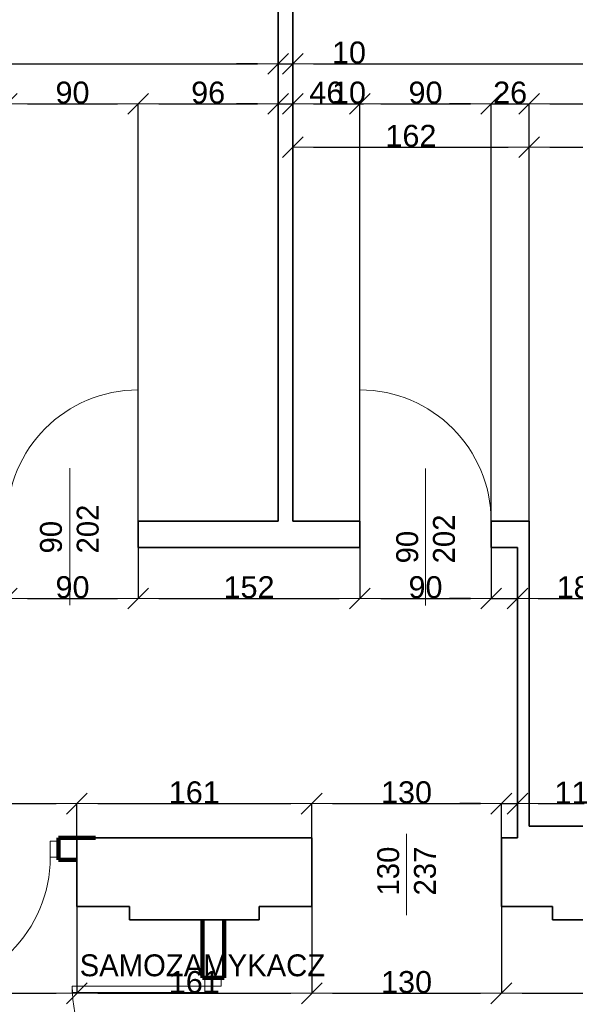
# Model space of a CAD drawing. Header units: metres. Extents: x 7506757 to 756746378, y 5735207 to 582114514.
# Tile 249 of 256: x 7698742 to 7702551, y 5897936 to 5904683. Entities that reach past the tile are written whole.
import ezdxf

# ---------------------------------------------------------------- set-up
doc = ezdxf.new("R2010")
doc.units = ezdxf.units.M
doc.header["$MEASUREMENT"] = 0
doc.header["$PDMODE"] = 2
doc.layers.get('0').update_dxf_attribs({"color": 250, "linetype": 'CONTINUOUS', "lineweight": 100, "plot": 0})
doc.layers.get('Defpoints').update_dxf_attribs({"linetype": 'CONTINUOUS'})
for name, color, linetype, lineweight in [('ELEKTRYKA141', 7, 'CONTINUOUS', 0), ('M_OCIANA6', 5, 'CONTINUOUS', 35), ('M_OPISY141', 7, 'CONTINUOUS', 0), ('opis1', 7, 'CONTINUOUS', 13), ('OTWORY', 90, 'CONTINUOUS', 15), ('WYMIARY', 8, 'CONTINUOUS', 13)]:
    doc.layers.add(name, color=color, linetype=linetype, lineweight=lineweight)
doc.layers.add('PWYMIAR', color=7, linetype='CONTINUOUS')
doc.styles.add('GENERATED_STYLE_1', font='arial.ttf')
doc.styles.add('GENERATED_STYLE_2', font='txt')
doc.dimstyles.new('GENERATED_STYLE__2', dxfattribs={"dimtxt": 150, "dimasz": 142.5, "dimexe": 0.18, "dimexo": 0, "dimgap": 0.09, "dimtad": 1, "dimtih": 1, "dimtoh": 1, "dimdec": 0, "dimlfac": 0.1, "dimzin": 0, "dimdsep": 46, "dimtxsty": 'GENERATED_STYLE_1', "dimblk": 'ARROWHEAD_6', "dimblk1": 'ARROWHEAD_6', "dimblk2": 'ARROWHEAD_6', "dimcen": 0.09, "dimclrd": 251, "dimclre": 251, "dimclrt": 7, "dimazin": 0, "dimtfac": 1, "dimtdec": 4, "dimtmove": 0, "dimatfit": 3, "dimfxl": 0, "dimtolj": 1, "dimtzin": 0, "dimarcsym": 0})

# ---------------------------------------------------------------- blocks, each defined once
blk = doc.blocks.new('ARROWHEAD_6')
at = {"color": 0, "linetype": 'Continuous', "lineweight": 0}
for p, q in [((-0.5, -0.5), (0.5, 0.5)), ((0, 0), (-1, 0))]:
    blk.add_line(p, q, dxfattribs=at)
blk = doc.blocks.new('*D6599')
at = {"layer": 'Defpoints', "color": 0, "linetype": 'Continuous', "transparency": 16777216}
for p in [(7699554.6, 5904106), (7698654.6, 5901245.6), (7699554.6, 5901245.6)]:
    blk.add_point(p, dxfattribs=at)
at = {"layer": 'PWYMIAR', "color": 251, "linetype": 'Continuous', "lineweight": -2, "transparency": 16777216}
for p, q in [((7698654.6, 5901245.6), (7698654.6, 5904106.2)), ((7698797.1, 5904106), (7699412.1, 5904106)), ((7699554.6, 5901245.6), (7699554.6, 5904106.2))]:
    blk.add_line(p, q, dxfattribs=at)
at = {"layer": 'PWYMIAR', "color": 251, "linetype": 'Continuous', "lineweight": -2, "transparency": 16777216, "xscale": 142.5, "yscale": 142.5, "zscale": 142.5, "rotation": 180}
blk.add_blockref('ARROWHEAD_6', (7698654.6, 5904106), dxfattribs=at)
at = {"layer": 'PWYMIAR', "color": 251, "linetype": 'Continuous', "lineweight": -2, "transparency": 16777216, "xscale": 142.5, "yscale": 142.5, "zscale": 142.5}
blk.add_blockref('ARROWHEAD_6', (7699554.6, 5904106), dxfattribs=at)
at = {"layer": 'PWYMIAR', "color": 7, "linetype": 'Continuous', "lineweight": 13, "transparency": 16777216, "insert": (7699104.6, 5904182.7), "char_height": 150, "attachment_point": 5, "style": 'GENERATED_STYLE_1'}
blk.add_mtext('\\A1;90', dxfattribs=at)
blk = doc.blocks.new('*D6600')
at = {"layer": 'Defpoints', "color": 0, "linetype": 'Continuous', "transparency": 16777216}
for p in [(7700514.6, 5904106), (7699554.6, 5901245.6), (7700514.6, 5901245.6)]:
    blk.add_point(p, dxfattribs=at)
at = {"layer": 'PWYMIAR', "color": 251, "linetype": 'Continuous', "lineweight": -2, "transparency": 16777216}
for p, q in [((7699554.6, 5901245.6), (7699554.6, 5904106.2)), ((7699697.1, 5904106), (7700372.1, 5904106)), ((7700514.6, 5901245.6), (7700514.6, 5904106.2))]:
    blk.add_line(p, q, dxfattribs=at)
at = {"layer": 'PWYMIAR', "color": 251, "linetype": 'Continuous', "lineweight": -2, "transparency": 16777216, "xscale": 142.5, "yscale": 142.5, "zscale": 142.5, "rotation": 180}
blk.add_blockref('ARROWHEAD_6', (7699554.6, 5904106), dxfattribs=at)
at = {"layer": 'PWYMIAR', "color": 251, "linetype": 'Continuous', "lineweight": -2, "transparency": 16777216, "xscale": 142.5, "yscale": 142.5, "zscale": 142.5}
blk.add_blockref('ARROWHEAD_6', (7700514.6, 5904106), dxfattribs=at)
at = {"layer": 'PWYMIAR', "color": 7, "linetype": 'Continuous', "lineweight": 13, "transparency": 16777216, "insert": (7700034.6, 5904182.7), "char_height": 150, "attachment_point": 5, "style": 'GENERATED_STYLE_1'}
blk.add_mtext('\\A1;96', dxfattribs=at)
blk = doc.blocks.new('*D6601')
at = {"layer": 'Defpoints', "color": 0, "linetype": 'Continuous', "transparency": 16777216}
for p in [(7700614.6, 5904106), (7700514.6, 5901245.6), (7700614.6, 5901245.6)]:
    blk.add_point(p, dxfattribs=at)
at = {"layer": 'PWYMIAR', "color": 251, "linetype": 'Continuous', "lineweight": -2, "transparency": 16777216}
for p, q in [((7700372.1, 5904106), (7700229.6, 5904106)), ((7700514.6, 5901245.6), (7700514.6, 5904106.2)), ((7700514.6, 5904106), (7700614.6, 5904106)), ((7700614.6, 5901245.6), (7700614.6, 5904106.2)), ((7700757.1, 5904106), (7701100, 5904106))]:
    blk.add_line(p, q, dxfattribs=at)
at = {"layer": 'PWYMIAR', "color": 251, "linetype": 'Continuous', "lineweight": -2, "transparency": 16777216, "xscale": 142.5, "yscale": 142.5, "zscale": 142.5}
blk.add_blockref('ARROWHEAD_6', (7700514.6, 5904106), dxfattribs=at)
at = {"layer": 'PWYMIAR', "color": 251, "linetype": 'Continuous', "lineweight": -2, "transparency": 16777216, "xscale": 142.5, "yscale": 142.5, "zscale": 142.5, "rotation": 180}
blk.add_blockref('ARROWHEAD_6', (7700614.6, 5904106), dxfattribs=at)
at = {"layer": 'PWYMIAR', "color": 7, "linetype": 'Continuous', "lineweight": 13, "transparency": 16777216, "insert": (7700999.8, 5904182.7), "char_height": 150, "attachment_point": 5, "style": 'GENERATED_STYLE_1'}
blk.add_mtext('\\A1;10', dxfattribs=at)
blk = doc.blocks.new('*D6602')
at = {"layer": 'Defpoints', "color": 0, "linetype": 'Continuous', "transparency": 16777216}
for p in [(7701074.6, 5904106), (7700614.6, 5901245.6), (7701074.6, 5901245.6)]:
    blk.add_point(p, dxfattribs=at)
at = {"layer": 'PWYMIAR', "color": 251, "linetype": 'Continuous', "lineweight": -2, "transparency": 16777216}
for p, q in [((7700614.6, 5901245.6), (7700614.6, 5904106.2)), ((7700757.1, 5904106), (7700932.1, 5904106)), ((7701074.6, 5901245.6), (7701074.6, 5904106.2))]:
    blk.add_line(p, q, dxfattribs=at)
at = {"layer": 'PWYMIAR', "color": 251, "linetype": 'Continuous', "lineweight": -2, "transparency": 16777216, "xscale": 142.5, "yscale": 142.5, "zscale": 142.5, "rotation": 180}
blk.add_blockref('ARROWHEAD_6', (7700614.6, 5904106), dxfattribs=at)
at = {"layer": 'PWYMIAR', "color": 251, "linetype": 'Continuous', "lineweight": -2, "transparency": 16777216, "xscale": 142.5, "yscale": 142.5, "zscale": 142.5}
blk.add_blockref('ARROWHEAD_6', (7701074.6, 5904106), dxfattribs=at)
at = {"layer": 'PWYMIAR', "color": 7, "linetype": 'Continuous', "lineweight": 13, "transparency": 16777216, "insert": (7700844.6, 5904182.7), "char_height": 150, "attachment_point": 5, "style": 'GENERATED_STYLE_1'}
blk.add_mtext('\\A1;46', dxfattribs=at)
blk = doc.blocks.new('*D6603')
at = {"layer": 'Defpoints', "color": 0, "linetype": 'Continuous', "transparency": 16777216}
for p in [(7701974.6, 5904106), (7701074.6, 5901245.6), (7701974.6, 5901245.6)]:
    blk.add_point(p, dxfattribs=at)
at = {"layer": 'PWYMIAR', "color": 251, "linetype": 'Continuous', "lineweight": -2, "transparency": 16777216}
for p, q in [((7701074.6, 5901245.6), (7701074.6, 5904106.2)), ((7701217.1, 5904106), (7701832.1, 5904106)), ((7701974.6, 5901245.6), (7701974.6, 5904106.2))]:
    blk.add_line(p, q, dxfattribs=at)
at = {"layer": 'PWYMIAR', "color": 251, "linetype": 'Continuous', "lineweight": -2, "transparency": 16777216, "xscale": 142.5, "yscale": 142.5, "zscale": 142.5, "rotation": 180}
blk.add_blockref('ARROWHEAD_6', (7701074.6, 5904106), dxfattribs=at)
at = {"layer": 'PWYMIAR', "color": 251, "linetype": 'Continuous', "lineweight": -2, "transparency": 16777216, "xscale": 142.5, "yscale": 142.5, "zscale": 142.5}
blk.add_blockref('ARROWHEAD_6', (7701974.6, 5904106), dxfattribs=at)
at = {"layer": 'PWYMIAR', "color": 7, "linetype": 'Continuous', "lineweight": 13, "transparency": 16777216, "insert": (7701524.6, 5904182.7), "char_height": 150, "attachment_point": 5, "style": 'GENERATED_STYLE_1'}
blk.add_mtext('\\A1;90', dxfattribs=at)
blk = doc.blocks.new('*D6604')
at = {"layer": 'Defpoints', "color": 0, "linetype": 'Continuous', "transparency": 16777216}
for p in [(7702234.6, 5904106), (7701974.6, 5901245.6), (7702234.6, 5901245.6)]:
    blk.add_point(p, dxfattribs=at)
at = {"layer": 'PWYMIAR', "color": 251, "linetype": 'Continuous', "lineweight": -2, "transparency": 16777216}
for p, q in [((7701832.1, 5904106), (7701689.6, 5904106)), ((7701974.6, 5901245.6), (7701974.6, 5904106.2)), ((7701974.6, 5904106), (7702234.6, 5904106)), ((7702234.6, 5901245.6), (7702234.6, 5904106.2)), ((7702377.1, 5904106), (7702519.6, 5904106))]:
    blk.add_line(p, q, dxfattribs=at)
at = {"layer": 'PWYMIAR', "color": 251, "linetype": 'Continuous', "lineweight": -2, "transparency": 16777216, "xscale": 142.5, "yscale": 142.5, "zscale": 142.5}
blk.add_blockref('ARROWHEAD_6', (7701974.6, 5904106), dxfattribs=at)
at = {"layer": 'PWYMIAR', "color": 251, "linetype": 'Continuous', "lineweight": -2, "transparency": 16777216, "xscale": 142.5, "yscale": 142.5, "zscale": 142.5, "rotation": 180}
blk.add_blockref('ARROWHEAD_6', (7702234.6, 5904106), dxfattribs=at)
at = {"layer": 'PWYMIAR', "color": 7, "linetype": 'Continuous', "lineweight": 13, "transparency": 16777216, "insert": (7702104.6, 5904182.7), "char_height": 150, "attachment_point": 5, "style": 'GENERATED_STYLE_1'}
blk.add_mtext('\\A1;26', dxfattribs=at)
blk = doc.blocks.new('*D6605')
at = {"layer": 'Defpoints', "color": 0, "linetype": 'Continuous', "transparency": 16777216}
for p in [(7705714.6, 5904106), (7702234.6, 5901245.6), (7705714.6, 5899155.6)]:
    blk.add_point(p, dxfattribs=at)
at = {"layer": 'PWYMIAR', "color": 251, "linetype": 'Continuous', "lineweight": -2, "transparency": 16777216}
for p, q in [((7702234.6, 5901245.6), (7702234.6, 5904106.2)), ((7702377.1, 5904106), (7705572.1, 5904106)), ((7705714.6, 5899155.6), (7705714.6, 5904106.2))]:
    blk.add_line(p, q, dxfattribs=at)
at = {"layer": 'PWYMIAR', "color": 251, "linetype": 'Continuous', "lineweight": -2, "transparency": 16777216, "xscale": 142.5, "yscale": 142.5, "zscale": 142.5, "rotation": 180}
blk.add_blockref('ARROWHEAD_6', (7702234.6, 5904106), dxfattribs=at)
at = {"layer": 'PWYMIAR', "color": 251, "linetype": 'Continuous', "lineweight": -2, "transparency": 16777216, "xscale": 142.5, "yscale": 142.5, "zscale": 142.5}
blk.add_blockref('ARROWHEAD_6', (7705714.6, 5904106), dxfattribs=at)
at = {"layer": 'PWYMIAR', "color": 7, "linetype": 'Continuous', "lineweight": 13, "transparency": 16777216, "insert": (7703974.6, 5904182.8), "char_height": 150, "attachment_point": 5, "style": 'GENERATED_STYLE_1'}
blk.add_mtext('\\A1;348', dxfattribs=at)
blk = doc.blocks.new('*D6627')
at = {"layer": 'Defpoints', "color": 0, "linetype": 'Continuous', "transparency": 16777216}
for p in [(7700514.6, 5904380.6), (7696434.6, 5901245.6), (7700514.6, 5901245.6)]:
    blk.add_point(p, dxfattribs=at)
at = {"layer": 'PWYMIAR', "color": 251, "linetype": 'Continuous', "lineweight": -2, "transparency": 16777216}
for p, q in [((7696434.6, 5901245.6), (7696434.6, 5904380.7)), ((7696577.1, 5904380.6), (7700372.1, 5904380.6)), ((7700514.6, 5901245.6), (7700514.6, 5904380.7))]:
    blk.add_line(p, q, dxfattribs=at)
at = {"layer": 'PWYMIAR', "color": 251, "linetype": 'Continuous', "lineweight": -2, "transparency": 16777216, "xscale": 142.5, "yscale": 142.5, "zscale": 142.5, "rotation": 180}
blk.add_blockref('ARROWHEAD_6', (7696434.6, 5904380.6), dxfattribs=at)
at = {"layer": 'PWYMIAR', "color": 251, "linetype": 'Continuous', "lineweight": -2, "transparency": 16777216, "xscale": 142.5, "yscale": 142.5, "zscale": 142.5}
blk.add_blockref('ARROWHEAD_6', (7700514.6, 5904380.6), dxfattribs=at)
at = {"layer": 'PWYMIAR', "color": 7, "linetype": 'Continuous', "lineweight": 13, "transparency": 16777216, "insert": (7698474.6, 5904457.2), "char_height": 150, "attachment_point": 5, "style": 'GENERATED_STYLE_1'}
blk.add_mtext('\\A1;408', dxfattribs=at)
blk = doc.blocks.new('*D6628')
at = {"layer": 'Defpoints', "color": 0, "linetype": 'Continuous', "transparency": 16777216}
for p in [(7700614.6, 5904380.6), (7700514.6, 5901245.6), (7700614.6, 5901245.6)]:
    blk.add_point(p, dxfattribs=at)
at = {"layer": 'PWYMIAR', "color": 251, "linetype": 'Continuous', "lineweight": -2, "transparency": 16777216}
for p, q in [((7700372.1, 5904380.6), (7700229.6, 5904380.6)), ((7700514.6, 5901245.6), (7700514.6, 5904380.7)), ((7700514.6, 5904380.6), (7700614.6, 5904380.6)), ((7700614.6, 5901245.6), (7700614.6, 5904380.7)), ((7700757.1, 5904380.6), (7701100, 5904380.6))]:
    blk.add_line(p, q, dxfattribs=at)
at = {"layer": 'PWYMIAR', "color": 251, "linetype": 'Continuous', "lineweight": -2, "transparency": 16777216, "xscale": 142.5, "yscale": 142.5, "zscale": 142.5}
blk.add_blockref('ARROWHEAD_6', (7700514.6, 5904380.6), dxfattribs=at)
at = {"layer": 'PWYMIAR', "color": 251, "linetype": 'Continuous', "lineweight": -2, "transparency": 16777216, "xscale": 142.5, "yscale": 142.5, "zscale": 142.5, "rotation": 180}
blk.add_blockref('ARROWHEAD_6', (7700614.6, 5904380.6), dxfattribs=at)
at = {"layer": 'PWYMIAR', "color": 7, "linetype": 'Continuous', "lineweight": 13, "transparency": 16777216, "insert": (7700999.8, 5904457.2), "char_height": 150, "attachment_point": 5, "style": 'GENERATED_STYLE_1'}
blk.add_mtext('\\A1;10', dxfattribs=at)
blk = doc.blocks.new('*D6629')
at = {"layer": 'Defpoints', "color": 0, "linetype": 'Continuous', "transparency": 16777216}
for p in [(7705714.6, 5904380.6), (7700614.6, 5901245.6), (7705714.6, 5899155.6)]:
    blk.add_point(p, dxfattribs=at)
at = {"layer": 'PWYMIAR', "color": 251, "linetype": 'Continuous', "lineweight": -2, "transparency": 16777216}
for p, q in [((7700614.6, 5901245.6), (7700614.6, 5904380.7)), ((7700757.1, 5904380.6), (7705572.1, 5904380.6)), ((7705714.6, 5899155.6), (7705714.6, 5904380.7))]:
    blk.add_line(p, q, dxfattribs=at)
at = {"layer": 'PWYMIAR', "color": 251, "linetype": 'Continuous', "lineweight": -2, "transparency": 16777216, "xscale": 142.5, "yscale": 142.5, "zscale": 142.5, "rotation": 180}
blk.add_blockref('ARROWHEAD_6', (7700614.6, 5904380.6), dxfattribs=at)
at = {"layer": 'PWYMIAR', "color": 251, "linetype": 'Continuous', "lineweight": -2, "transparency": 16777216, "xscale": 142.5, "yscale": 142.5, "zscale": 142.5}
blk.add_blockref('ARROWHEAD_6', (7705714.6, 5904380.6), dxfattribs=at)
at = {"layer": 'PWYMIAR', "color": 7, "linetype": 'Continuous', "lineweight": 13, "transparency": 16777216, "insert": (7703164.6, 5904457.2), "char_height": 150, "attachment_point": 5, "style": 'GENERATED_STYLE_1'}
blk.add_mtext('\\A1;510', dxfattribs=at)
blk = doc.blocks.new('*D6640')
at = {"layer": 'Defpoints', "color": 0, "linetype": 'Continuous', "transparency": 16777216}
for p in [(7697834.6, 5898605.6), (7699134.6, 5898605.6), (7699134.6, 5898011)]:
    blk.add_point(p, dxfattribs=at)
at = {"layer": 'PWYMIAR', "color": 251, "linetype": 'Continuous', "lineweight": -2, "transparency": 16777216}
for p, q in [((7697834.6, 5898605.6), (7697834.6, 5898010.8)), ((7699134.6, 5898605.6), (7699134.6, 5898010.8)), ((7697977.1, 5898011), (7698992.1, 5898011))]:
    blk.add_line(p, q, dxfattribs=at)
at = {"layer": 'PWYMIAR', "color": 251, "linetype": 'Continuous', "lineweight": -2, "transparency": 16777216, "xscale": 142.5, "yscale": 142.5, "zscale": 142.5, "rotation": 180}
blk.add_blockref('ARROWHEAD_6', (7697834.6, 5898011), dxfattribs=at)
at = {"layer": 'PWYMIAR', "color": 251, "linetype": 'Continuous', "lineweight": -2, "transparency": 16777216, "xscale": 142.5, "yscale": 142.5, "zscale": 142.5}
blk.add_blockref('ARROWHEAD_6', (7699134.6, 5898011), dxfattribs=at)
at = {"layer": 'PWYMIAR', "color": 7, "linetype": 'Continuous', "lineweight": 13, "transparency": 16777216, "insert": (7698484.6, 5898087.7), "char_height": 150, "attachment_point": 5, "style": 'GENERATED_STYLE_1'}
blk.add_mtext('\\A1;130', dxfattribs=at)
blk = doc.blocks.new('*D6641')
at = {"layer": 'Defpoints', "color": 0, "linetype": 'Continuous', "transparency": 16777216}
for p in [(7699134.6, 5898605.6), (7700744.6, 5898605.6), (7700744.6, 5898011)]:
    blk.add_point(p, dxfattribs=at)
at = {"layer": 'PWYMIAR', "color": 251, "linetype": 'Continuous', "lineweight": -2, "transparency": 16777216}
for p, q in [((7699134.6, 5898605.6), (7699134.6, 5898010.8)), ((7700744.6, 5898605.6), (7700744.6, 5898010.8)), ((7699277.1, 5898011), (7700602.1, 5898011))]:
    blk.add_line(p, q, dxfattribs=at)
at = {"layer": 'PWYMIAR', "color": 251, "linetype": 'Continuous', "lineweight": -2, "transparency": 16777216, "xscale": 142.5, "yscale": 142.5, "zscale": 142.5, "rotation": 180}
blk.add_blockref('ARROWHEAD_6', (7699134.6, 5898011), dxfattribs=at)
at = {"layer": 'PWYMIAR', "color": 251, "linetype": 'Continuous', "lineweight": -2, "transparency": 16777216, "xscale": 142.5, "yscale": 142.5, "zscale": 142.5}
blk.add_blockref('ARROWHEAD_6', (7700744.6, 5898011), dxfattribs=at)
at = {"layer": 'PWYMIAR', "color": 7, "linetype": 'Continuous', "lineweight": 13, "transparency": 16777216, "insert": (7699939.6, 5898087.7), "char_height": 150, "attachment_point": 5, "style": 'GENERATED_STYLE_1'}
blk.add_mtext('\\A1;161', dxfattribs=at)
blk = doc.blocks.new('*D6642')
at = {"layer": 'Defpoints', "color": 0, "linetype": 'Continuous', "transparency": 16777216}
for p in [(7700744.6, 5898605.6), (7702044.6, 5898605.6), (7702044.6, 5898011)]:
    blk.add_point(p, dxfattribs=at)
at = {"layer": 'PWYMIAR', "color": 251, "linetype": 'Continuous', "lineweight": -2, "transparency": 16777216}
for p, q in [((7700744.6, 5898605.6), (7700744.6, 5898010.8)), ((7702044.6, 5898605.6), (7702044.6, 5898010.8)), ((7700887.1, 5898011), (7701902.1, 5898011))]:
    blk.add_line(p, q, dxfattribs=at)
at = {"layer": 'PWYMIAR', "color": 251, "linetype": 'Continuous', "lineweight": -2, "transparency": 16777216, "xscale": 142.5, "yscale": 142.5, "zscale": 142.5, "rotation": 180}
blk.add_blockref('ARROWHEAD_6', (7700744.6, 5898011), dxfattribs=at)
at = {"layer": 'PWYMIAR', "color": 251, "linetype": 'Continuous', "lineweight": -2, "transparency": 16777216, "xscale": 142.5, "yscale": 142.5, "zscale": 142.5}
blk.add_blockref('ARROWHEAD_6', (7702044.6, 5898011), dxfattribs=at)
at = {"layer": 'PWYMIAR', "color": 7, "linetype": 'Continuous', "lineweight": 13, "transparency": 16777216, "insert": (7701394.6, 5898087.7), "char_height": 150, "attachment_point": 5, "style": 'GENERATED_STYLE_1'}
blk.add_mtext('\\A1;130', dxfattribs=at)
blk = doc.blocks.new('*D6643')
at = {"layer": 'Defpoints', "color": 0, "linetype": 'Continuous', "transparency": 16777216}
for p in [(7702044.6, 5898605.6), (7706724.6, 5898515.6), (7706724.6, 5898011)]:
    blk.add_point(p, dxfattribs=at)
at = {"layer": 'PWYMIAR', "color": 251, "linetype": 'Continuous', "lineweight": -2, "transparency": 16777216}
for p, q in [((7702044.6, 5898605.6), (7702044.6, 5898010.8)), ((7706724.6, 5898515.6), (7706724.6, 5898010.8)), ((7702187.1, 5898011), (7706582.1, 5898011))]:
    blk.add_line(p, q, dxfattribs=at)
at = {"layer": 'PWYMIAR', "color": 251, "linetype": 'Continuous', "lineweight": -2, "transparency": 16777216, "xscale": 142.5, "yscale": 142.5, "zscale": 142.5, "rotation": 180}
blk.add_blockref('ARROWHEAD_6', (7702044.6, 5898011), dxfattribs=at)
at = {"layer": 'PWYMIAR', "color": 251, "linetype": 'Continuous', "lineweight": -2, "transparency": 16777216, "xscale": 142.5, "yscale": 142.5, "zscale": 142.5}
blk.add_blockref('ARROWHEAD_6', (7706724.6, 5898011), dxfattribs=at)
at = {"layer": 'PWYMIAR', "color": 7, "linetype": 'Continuous', "lineweight": 13, "transparency": 16777216, "insert": (7704384.6, 5898087.7), "char_height": 150, "attachment_point": 5, "style": 'GENERATED_STYLE_1'}
blk.add_mtext('\\A1;468', dxfattribs=at)
blk = doc.blocks.new('*D6677')
at = {"layer": 'Defpoints', "color": 0, "linetype": 'Continuous', "transparency": 16777216}
for p in [(7702234.6, 5903809.7), (7700614.6, 5901245.6), (7702234.6, 5901245.6)]:
    blk.add_point(p, dxfattribs=at)
at = {"layer": 'PWYMIAR', "color": 251, "linetype": 'Continuous', "lineweight": -2, "transparency": 16777216}
for p, q in [((7700614.6, 5901245.6), (7700614.6, 5903809.9)), ((7700757.1, 5903809.7), (7702092.1, 5903809.7)), ((7702234.6, 5901245.6), (7702234.6, 5903809.9))]:
    blk.add_line(p, q, dxfattribs=at)
at = {"layer": 'PWYMIAR', "color": 251, "linetype": 'Continuous', "lineweight": -2, "transparency": 16777216, "xscale": 142.5, "yscale": 142.5, "zscale": 142.5, "rotation": 180}
blk.add_blockref('ARROWHEAD_6', (7700614.6, 5903809.7), dxfattribs=at)
at = {"layer": 'PWYMIAR', "color": 251, "linetype": 'Continuous', "lineweight": -2, "transparency": 16777216, "xscale": 142.5, "yscale": 142.5, "zscale": 142.5}
blk.add_blockref('ARROWHEAD_6', (7702234.6, 5903809.7), dxfattribs=at)
at = {"layer": 'PWYMIAR', "color": 7, "linetype": 'Continuous', "lineweight": 13, "transparency": 16777216, "insert": (7701424.6, 5903886.4), "char_height": 150, "attachment_point": 5, "style": 'GENERATED_STYLE_1'}
blk.add_mtext('\\A1;162', dxfattribs=at)
blk = doc.blocks.new('*D6678')
at = {"layer": 'Defpoints', "color": 0, "linetype": 'Continuous', "transparency": 16777216}
for p in [(7705714.6, 5903809.7), (7702234.6, 5901245.6), (7705714.6, 5899155.6)]:
    blk.add_point(p, dxfattribs=at)
at = {"layer": 'PWYMIAR', "color": 251, "linetype": 'Continuous', "lineweight": -2, "transparency": 16777216}
for p, q in [((7702234.6, 5901245.6), (7702234.6, 5903809.9)), ((7702377.1, 5903809.7), (7705572.1, 5903809.7)), ((7705714.6, 5899155.6), (7705714.6, 5903809.9))]:
    blk.add_line(p, q, dxfattribs=at)
at = {"layer": 'PWYMIAR', "color": 251, "linetype": 'Continuous', "lineweight": -2, "transparency": 16777216, "xscale": 142.5, "yscale": 142.5, "zscale": 142.5, "rotation": 180}
blk.add_blockref('ARROWHEAD_6', (7702234.6, 5903809.7), dxfattribs=at)
at = {"layer": 'PWYMIAR', "color": 251, "linetype": 'Continuous', "lineweight": -2, "transparency": 16777216, "xscale": 142.5, "yscale": 142.5, "zscale": 142.5}
blk.add_blockref('ARROWHEAD_6', (7705714.6, 5903809.7), dxfattribs=at)
at = {"layer": 'PWYMIAR', "color": 7, "linetype": 'Continuous', "lineweight": 13, "transparency": 16777216, "insert": (7703974.6, 5903886.5), "char_height": 150, "attachment_point": 5, "style": 'GENERATED_STYLE_1'}
blk.add_mtext('\\A1;348', dxfattribs=at)
blk = doc.blocks.new('*D6685')
at = {"layer": 'Defpoints', "color": 0, "linetype": 'Continuous', "transparency": 16777216}
for p in [(7698654.6, 5901065.6), (7699554.6, 5901065.6), (7699554.6, 5900716.6)]:
    blk.add_point(p, dxfattribs=at)
at = {"layer": 'PWYMIAR', "color": 251, "linetype": 'Continuous', "lineweight": -2, "transparency": 16777216}
for p, q in [((7698654.6, 5901065.6), (7698654.6, 5900716.4)), ((7699554.6, 5901065.6), (7699554.6, 5900716.4)), ((7698797.1, 5900716.6), (7699412.1, 5900716.6))]:
    blk.add_line(p, q, dxfattribs=at)
at = {"layer": 'PWYMIAR', "color": 251, "linetype": 'Continuous', "lineweight": -2, "transparency": 16777216, "xscale": 142.5, "yscale": 142.5, "zscale": 142.5, "rotation": 180}
blk.add_blockref('ARROWHEAD_6', (7698654.6, 5900716.6), dxfattribs=at)
at = {"layer": 'PWYMIAR', "color": 251, "linetype": 'Continuous', "lineweight": -2, "transparency": 16777216, "xscale": 142.5, "yscale": 142.5, "zscale": 142.5}
blk.add_blockref('ARROWHEAD_6', (7699554.6, 5900716.6), dxfattribs=at)
at = {"layer": 'PWYMIAR', "color": 7, "linetype": 'Continuous', "lineweight": 13, "transparency": 16777216, "insert": (7699104.6, 5900793.3), "char_height": 150, "attachment_point": 5, "style": 'GENERATED_STYLE_1'}
blk.add_mtext('\\A1;90', dxfattribs=at)
blk = doc.blocks.new('*D6686')
at = {"layer": 'Defpoints', "color": 0, "linetype": 'Continuous', "transparency": 16777216}
for p in [(7699554.6, 5901065.6), (7701074.6, 5901065.6), (7701074.6, 5900716.6)]:
    blk.add_point(p, dxfattribs=at)
at = {"layer": 'PWYMIAR', "color": 251, "linetype": 'Continuous', "lineweight": -2, "transparency": 16777216}
for p, q in [((7699554.6, 5901065.6), (7699554.6, 5900716.4)), ((7701074.6, 5901065.6), (7701074.6, 5900716.4)), ((7699697.1, 5900716.6), (7700932.1, 5900716.6))]:
    blk.add_line(p, q, dxfattribs=at)
at = {"layer": 'PWYMIAR', "color": 251, "linetype": 'Continuous', "lineweight": -2, "transparency": 16777216, "xscale": 142.5, "yscale": 142.5, "zscale": 142.5, "rotation": 180}
blk.add_blockref('ARROWHEAD_6', (7699554.6, 5900716.6), dxfattribs=at)
at = {"layer": 'PWYMIAR', "color": 251, "linetype": 'Continuous', "lineweight": -2, "transparency": 16777216, "xscale": 142.5, "yscale": 142.5, "zscale": 142.5}
blk.add_blockref('ARROWHEAD_6', (7701074.6, 5900716.6), dxfattribs=at)
at = {"layer": 'PWYMIAR', "color": 7, "linetype": 'Continuous', "lineweight": 13, "transparency": 16777216, "insert": (7700314.6, 5900793.3), "char_height": 150, "attachment_point": 5, "style": 'GENERATED_STYLE_1'}
blk.add_mtext('\\A1;152', dxfattribs=at)
blk = doc.blocks.new('*D6687')
at = {"layer": 'Defpoints', "color": 0, "linetype": 'Continuous', "transparency": 16777216}
for p in [(7701074.6, 5901065.6), (7701974.6, 5901065.6), (7701974.6, 5900716.6)]:
    blk.add_point(p, dxfattribs=at)
at = {"layer": 'PWYMIAR', "color": 251, "linetype": 'Continuous', "lineweight": -2, "transparency": 16777216}
for p, q in [((7701074.6, 5901065.6), (7701074.6, 5900716.4)), ((7701974.6, 5901065.6), (7701974.6, 5900716.4)), ((7701217.1, 5900716.6), (7701832.1, 5900716.6))]:
    blk.add_line(p, q, dxfattribs=at)
at = {"layer": 'PWYMIAR', "color": 251, "linetype": 'Continuous', "lineweight": -2, "transparency": 16777216, "xscale": 142.5, "yscale": 142.5, "zscale": 142.5, "rotation": 180}
blk.add_blockref('ARROWHEAD_6', (7701074.6, 5900716.6), dxfattribs=at)
at = {"layer": 'PWYMIAR', "color": 251, "linetype": 'Continuous', "lineweight": -2, "transparency": 16777216, "xscale": 142.5, "yscale": 142.5, "zscale": 142.5}
blk.add_blockref('ARROWHEAD_6', (7701974.6, 5900716.6), dxfattribs=at)
at = {"layer": 'PWYMIAR', "color": 7, "linetype": 'Continuous', "lineweight": 13, "transparency": 16777216, "insert": (7701524.6, 5900793.3), "char_height": 150, "attachment_point": 5, "style": 'GENERATED_STYLE_1'}
blk.add_mtext('\\A1;90', dxfattribs=at)
blk = doc.blocks.new('*D6688')
at = {"layer": 'Defpoints', "color": 0, "linetype": 'Continuous', "transparency": 16777216}
for p in [(7701974.6, 5901065.6), (7702154.6, 5901065.6), (7702154.6, 5900716.6)]:
    blk.add_point(p, dxfattribs=at)
at = {"layer": 'PWYMIAR', "color": 251, "linetype": 'Continuous', "lineweight": -2, "transparency": 16777216}
for p, q in [((7701974.6, 5901065.6), (7701974.6, 5900716.4)), ((7702154.6, 5901065.6), (7702154.6, 5900716.4)), ((7701832.1, 5900716.6), (7701689.6, 5900716.6)), ((7701974.6, 5900716.6), (7702154.6, 5900716.6)), ((7702297.1, 5900716.6), (7702640.8, 5900716.6))]:
    blk.add_line(p, q, dxfattribs=at)
at = {"layer": 'PWYMIAR', "color": 251, "linetype": 'Continuous', "lineweight": -2, "transparency": 16777216, "xscale": 142.5, "yscale": 142.5, "zscale": 142.5}
blk.add_blockref('ARROWHEAD_6', (7701974.6, 5900716.6), dxfattribs=at)
at = {"layer": 'PWYMIAR', "color": 251, "linetype": 'Continuous', "lineweight": -2, "transparency": 16777216, "xscale": 142.5, "yscale": 142.5, "zscale": 142.5, "rotation": 180}
blk.add_blockref('ARROWHEAD_6', (7702154.6, 5900716.6), dxfattribs=at)
at = {"layer": 'PWYMIAR', "color": 7, "linetype": 'Continuous', "lineweight": 13, "transparency": 16777216, "insert": (7702540.2, 5900793.3), "char_height": 150, "attachment_point": 5, "style": 'GENERATED_STYLE_1'}
blk.add_mtext('\\A1;18', dxfattribs=at)
blk = doc.blocks.new('*D6692')
at = {"layer": 'Defpoints', "color": 0, "linetype": 'Continuous', "transparency": 16777216}
for p in [(7699134.6, 5899311.1), (7697834.6, 5899075.6), (7699134.6, 5899075.6)]:
    blk.add_point(p, dxfattribs=at)
at = {"layer": 'PWYMIAR', "color": 251, "linetype": 'Continuous', "lineweight": -2, "transparency": 16777216}
for p, q in [((7697834.6, 5899075.6), (7697834.6, 5899311.2)), ((7697977.1, 5899311.1), (7698992.1, 5899311.1)), ((7699134.6, 5899075.6), (7699134.6, 5899311.2))]:
    blk.add_line(p, q, dxfattribs=at)
at = {"layer": 'PWYMIAR', "color": 251, "linetype": 'Continuous', "lineweight": -2, "transparency": 16777216, "xscale": 142.5, "yscale": 142.5, "zscale": 142.5, "rotation": 180}
blk.add_blockref('ARROWHEAD_6', (7697834.6, 5899311.1), dxfattribs=at)
at = {"layer": 'PWYMIAR', "color": 251, "linetype": 'Continuous', "lineweight": -2, "transparency": 16777216, "xscale": 142.5, "yscale": 142.5, "zscale": 142.5}
blk.add_blockref('ARROWHEAD_6', (7699134.6, 5899311.1), dxfattribs=at)
at = {"layer": 'PWYMIAR', "color": 7, "linetype": 'Continuous', "lineweight": 13, "transparency": 16777216, "insert": (7698484.6, 5899387.8), "char_height": 150, "attachment_point": 5, "style": 'GENERATED_STYLE_1'}
blk.add_mtext('\\A1;130', dxfattribs=at)
blk = doc.blocks.new('*D6693')
at = {"layer": 'Defpoints', "color": 0, "linetype": 'Continuous', "transparency": 16777216}
for p in [(7700744.2, 5899311.1), (7699134.6, 5899075.6), (7700744.2, 5899075.6)]:
    blk.add_point(p, dxfattribs=at)
at = {"layer": 'PWYMIAR', "color": 251, "linetype": 'Continuous', "lineweight": -2, "transparency": 16777216}
for p, q in [((7699134.6, 5899075.6), (7699134.6, 5899311.2)), ((7699277.1, 5899311.1), (7700601.7, 5899311.1)), ((7700744.2, 5899075.6), (7700744.2, 5899311.2))]:
    blk.add_line(p, q, dxfattribs=at)
at = {"layer": 'PWYMIAR', "color": 251, "linetype": 'Continuous', "lineweight": -2, "transparency": 16777216, "xscale": 142.5, "yscale": 142.5, "zscale": 142.5, "rotation": 180}
blk.add_blockref('ARROWHEAD_6', (7699134.6, 5899311.1), dxfattribs=at)
at = {"layer": 'PWYMIAR', "color": 251, "linetype": 'Continuous', "lineweight": -2, "transparency": 16777216, "xscale": 142.5, "yscale": 142.5, "zscale": 142.5}
blk.add_blockref('ARROWHEAD_6', (7700744.2, 5899311.1), dxfattribs=at)
at = {"layer": 'PWYMIAR', "color": 7, "linetype": 'Continuous', "lineweight": 13, "transparency": 16777216, "insert": (7699939.4, 5899387.7), "char_height": 150, "attachment_point": 5, "style": 'GENERATED_STYLE_1'}
blk.add_mtext('\\A1;161', dxfattribs=at)
blk = doc.blocks.new('*D6694')
at = {"layer": 'Defpoints', "color": 0, "linetype": 'Continuous', "transparency": 16777216}
for p in [(7702044.3, 5899311.1), (7700744.2, 5899075.6), (7702044.3, 5899075.6)]:
    blk.add_point(p, dxfattribs=at)
at = {"layer": 'PWYMIAR', "color": 251, "linetype": 'Continuous', "lineweight": -2, "transparency": 16777216}
for p, q in [((7700744.2, 5899075.6), (7700744.2, 5899311.2)), ((7700886.7, 5899311.1), (7701901.8, 5899311.1)), ((7702044.3, 5899075.6), (7702044.3, 5899311.2))]:
    blk.add_line(p, q, dxfattribs=at)
at = {"layer": 'PWYMIAR', "color": 251, "linetype": 'Continuous', "lineweight": -2, "transparency": 16777216, "xscale": 142.5, "yscale": 142.5, "zscale": 142.5, "rotation": 180}
blk.add_blockref('ARROWHEAD_6', (7700744.2, 5899311.1), dxfattribs=at)
at = {"layer": 'PWYMIAR', "color": 251, "linetype": 'Continuous', "lineweight": -2, "transparency": 16777216, "xscale": 142.5, "yscale": 142.5, "zscale": 142.5}
blk.add_blockref('ARROWHEAD_6', (7702044.3, 5899311.1), dxfattribs=at)
at = {"layer": 'PWYMIAR', "color": 7, "linetype": 'Continuous', "lineweight": 13, "transparency": 16777216, "insert": (7701394.2, 5899387.8), "char_height": 150, "attachment_point": 5, "style": 'GENERATED_STYLE_1'}
blk.add_mtext('\\A1;130', dxfattribs=at)
blk = doc.blocks.new('*D6695')
at = {"layer": 'Defpoints', "color": 0, "linetype": 'Continuous', "transparency": 16777216}
for p in [(7702154.6, 5899311.1), (7702044.3, 5899075.6), (7702154.6, 5899075.6)]:
    blk.add_point(p, dxfattribs=at)
at = {"layer": 'PWYMIAR', "color": 251, "linetype": 'Continuous', "lineweight": -2, "transparency": 16777216}
for p, q in [((7701901.8, 5899311.1), (7701759.3, 5899311.1)), ((7702044.3, 5899075.6), (7702044.3, 5899311.2)), ((7702044.3, 5899311.1), (7702154.6, 5899311.1)), ((7702154.6, 5899075.6), (7702154.6, 5899311.2)), ((7702297.1, 5899311.1), (7702611.6, 5899311.1))]:
    blk.add_line(p, q, dxfattribs=at)
at = {"layer": 'PWYMIAR', "color": 251, "linetype": 'Continuous', "lineweight": -2, "transparency": 16777216, "xscale": 142.5, "yscale": 142.5, "zscale": 142.5}
blk.add_blockref('ARROWHEAD_6', (7702044.3, 5899311.1), dxfattribs=at)
at = {"layer": 'PWYMIAR', "color": 251, "linetype": 'Continuous', "lineweight": -2, "transparency": 16777216, "xscale": 142.5, "yscale": 142.5, "zscale": 142.5, "rotation": 180}
blk.add_blockref('ARROWHEAD_6', (7702154.6, 5899311.1), dxfattribs=at)
at = {"layer": 'PWYMIAR', "color": 7, "linetype": 'Continuous', "lineweight": 13, "transparency": 16777216, "insert": (7702525.6, 5899386.5), "char_height": 150, "attachment_point": 5, "style": 'GENERATED_STYLE_1'}
blk.add_mtext('\\A1;11', dxfattribs=at)
blk = doc.blocks.new('DRZWI80')
at = {"layer": 'OTWORY'}
blk.add_line((-46, -31.55), (-46, 31.55), dxfattribs=at)
for points in [[(-87, 10), (-87, 92), (-83, 92), (-83, 10)], [(-92, 0), (-92, 10), (-87, 10), (-87, 0)], [(-5, 0), (-5, 10), (0, 10), (0, 0)]]:
    blk.add_lwpolyline(points, close=True, dxfattribs=at)
blk.add_arc((-87, 10), 82, 0, 90, dxfattribs=at)

msp = doc.modelspace()

# ---------------------------------------------------------------- linework, layer by layer
at = {"layer": 'ELEKTRYKA141', "linetype": 'Continuous'}
for p, q in [((7699554.6, 5901245.6), (7699554.6, 5902145.6)), ((7701074.6, 5901245.6), (7701074.6, 5902145.6))]:
    msp.add_line(p, q, dxfattribs=at)
for centre, start, end in [((7699554.6, 5901245.6), 90, 180), ((7701074.6, 5901245.6), 0, 90)]:
    msp.add_arc(centre, 900, start, end, dxfattribs=at)
at = {"layer": 'M_OCIANA6', "linetype": 'Continuous'}
for p, q in [((7700614.6, 5901245.6), (7700614.6, 5906681.5)), ((7700514.6, 5901245.6), (7700514.6, 5906495.6)), ((7699554.6, 5901065.6), (7699554.6, 5901245.6)), ((7699554.6, 5901245.6), (7700514.6, 5901245.6)), ((7701074.6, 5901245.6), (7700614.6, 5901245.6)), ((7701074.6, 5901065.6), (7701074.6, 5901245.6)), ((7701974.6, 5901065.6), (7701974.6, 5901245.6)), ((7701974.6, 5901245.6), (7702234.6, 5901245.6)), ((7702234.6, 5901245.6), (7702234.6, 5899155.6)), ((7699554.6, 5901065.6), (7701074.6, 5901065.6)), ((7701974.6, 5901065.6), (7702154.6, 5901065.6)), ((7702154.6, 5899075.6), (7702154.6, 5901065.6)), ((7702234.6, 5899155.6), (7705714.6, 5899155.6)), ((7699134.6, 5898605.6), (7699134.6, 5899075.6)), ((7699134.6, 5899075.6), (7700744.6, 5899075.6)), ((7700744.6, 5898605.6), (7700744.6, 5899075.6)), ((7702044.6, 5898605.6), (7702044.6, 5899075.6)), ((7702044.6, 5899075.6), (7702154.6, 5899075.6)), ((7699134.6, 5898605.6), (7699494.6, 5898605.6)), ((7699494.6, 5898605.6), (7699494.6, 5898515.6)), ((7700384.6, 5898515.6), (7700384.6, 5898605.6)), ((7700384.6, 5898605.6), (7700744.6, 5898605.6)), ((7702044.6, 5898605.6), (7702394.6, 5898605.6)), ((7702394.6, 5898605.6), (7702394.6, 5898515.6)), ((7699494.6, 5898515.6), (7700384.6, 5898515.6)), ((7702394.6, 5898515.6), (7703294.6, 5898515.6))]:
    msp.add_line(p, q, dxfattribs=at)
at = {"layer": 'M_OCIANA6', "linetype": 'Continuous', "lineweight": 106}
for p, q in [((7699007.5, 5898925.6), (7699007.5, 5899075.6)), ((7699007.5, 5899075.6), (7699262.8, 5899075.6)), ((7699007.5, 5898998.5), (7699007.5, 5898925.6)), ((7699007.5, 5898925.6), (7699134.6, 5898925.6)), ((7699994.6, 5898116.2), (7699994.6, 5898515.6)), ((7700144.6, 5898116.2), (7700144.6, 5898515.6)), ((7700083.9, 5898116.2), (7699994.6, 5898116.2)), ((7699994.6, 5898116.2), (7700144.6, 5898116.2))]:
    msp.add_line(p, q, dxfattribs=at)
at = {"layer": 'M_OPISY141', "linetype": 'Continuous'}
for p, q in [((7699086.6, 5901609.3), (7699086.6, 5900671.4)), ((7701524.6, 5901606.6), (7701524.6, 5900668.6)), ((7701394.3, 5899103.9), (7701394.3, 5898547.2))]:
    msp.add_line(p, q, dxfattribs=at)

# ---------------------------------------------------------------- block references
at = {"layer": 'OTWORY', "xscale": -11.08695652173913, "yscale": 11.08695652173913, "zscale": 11.08695652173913}
for p, rotation in [((7699007.5, 5899054), 180), ((7700123, 5897096.2), 90)]:
    msp.add_blockref('DRZWI80', p, dxfattribs=dict(at, rotation=rotation))

# ---------------------------------------------------------------- texts
at = {"layer": 'opis1', "linetype": 'Continuous', "char_height": 150, "width": 563.056, "attachment_point": 1, "rotation": 90, "line_spacing_factor": 1.007581, "style": 'GENERATED_STYLE_2'}
for s, insert in [('{90\\P202}', (7698881.6, 5901025.2)), ('{90\\P202}', (7701323.8, 5900957.2)), ('{130\\P237}', (7701193.5, 5898681.5))]:
    msp.add_mtext(s, dxfattribs=dict(at, insert=insert))
at = {"layer": 'WYMIARY', "color": 11, "linetype": 'ByBlock', "lineweight": 18, "true_color": 0xf57f8e, "insert": (7699153.6, 5898278), "char_height": 150, "attachment_point": 1, "style": 'GENERATED_STYLE_2'}
msp.add_mtext('SAMOZAMYKACZ', dxfattribs=at)

# ---------------------------------------------------------------- dimensions: what is measured, and where the dimension line sits
at = {"layer": 'PWYMIAR', "color": 251, "linetype": 'Continuous', "lineweight": 13}
for base, p1, p2, picture, middle in [((7700514.6, 5904380.6), (7696434.6, 5901245.6), (7700514.6, 5901245.6), '*D6627', (7698474.6, 5904457.2)), ((7700614.6, 5904380.6), (7700514.6, 5901245.6), (7700614.6, 5901245.6), '*D6628', (7700999.8, 5904457.2)), ((7705714.6, 5904380.6), (7700614.6, 5901245.6), (7705714.6, 5899155.6), '*D6629', (7703164.6, 5904457.2)), ((7699554.6, 5904106), (7698654.6, 5901245.6), (7699554.6, 5901245.6), '*D6599', (7699104.6, 5904182.7)), ((7700514.6, 5904106), (7699554.6, 5901245.6), (7700514.6, 5901245.6), '*D6600', (7700034.6, 5904182.7)), ((7700614.6, 5904106), (7700514.6, 5901245.6), (7700614.6, 5901245.6), '*D6601', (7700999.8, 5904182.7)), ((7701074.6, 5904106), (7700614.6, 5901245.6), (7701074.6, 5901245.6), '*D6602', (7700844.6, 5904182.7)), ((7701974.6, 5904106), (7701074.6, 5901245.6), (7701974.6, 5901245.6), '*D6603', (7701524.6, 5904182.7)), ((7702234.6, 5904106), (7701974.6, 5901245.6), (7702234.6, 5901245.6), '*D6604', (7702104.6, 5904182.7)), ((7705714.6, 5904106), (7702234.6, 5901245.6), (7705714.6, 5899155.6), '*D6605', (7703974.6, 5904182.8)), ((7702234.6, 5903809.7), (7700614.6, 5901245.6), (7702234.6, 5901245.6), '*D6677', (7701424.6, 5903886.4)), ((7705714.6, 5903809.7), (7702234.6, 5901245.6), (7705714.6, 5899155.6), '*D6678', (7703974.6, 5903886.5)), ((7699554.6, 5900716.6), (7698654.6, 5901065.6), (7699554.6, 5901065.6), '*D6685', (7699104.6, 5900793.3)), ((7701074.6, 5900716.6), (7699554.6, 5901065.6), (7701074.6, 5901065.6), '*D6686', (7700314.6, 5900793.3)), ((7701974.6, 5900716.6), (7701074.6, 5901065.6), (7701974.6, 5901065.6), '*D6687', (7701524.6, 5900793.3)), ((7702154.6, 5900716.6), (7701974.6, 5901065.6), (7702154.6, 5901065.6), '*D6688', (7702540.2, 5900793.3)), ((7699134.6, 5899311.1), (7697834.6, 5899075.6), (7699134.6, 5899075.6), '*D6692', (7698484.6, 5899387.8)), ((7700744.2, 5899311.1), (7699134.6, 5899075.6), (7700744.2, 5899075.6), '*D6693', (7699939.4, 5899387.7)), ((7702044.3, 5899311.1), (7700744.2, 5899075.6), (7702044.3, 5899075.6), '*D6694', (7701394.2, 5899387.8)), ((7702154.6, 5899311.1), (7702044.3, 5899075.6), (7702154.6, 5899075.6), '*D6695', (7702525.6, 5899386.5)), ((7699134.6, 5898011), (7697834.6, 5898605.6), (7699134.6, 5898605.6), '*D6640', (7698484.6, 5898087.7)), ((7700744.6, 5898011), (7699134.6, 5898605.6), (7700744.6, 5898605.6), '*D6641', (7699939.6, 5898087.7)), ((7702044.6, 5898011), (7700744.6, 5898605.6), (7702044.6, 5898605.6), '*D6642', (7701394.6, 5898087.7)), ((7706724.6, 5898011), (7702044.6, 5898605.6), (7706724.6, 5898515.6), '*D6643', (7704384.6, 5898087.7))]:
    dim = msp.add_linear_dim(base=base, p1=p1, p2=p2, dimstyle='GENERATED_STYLE__2', dxfattribs=at)
    dim.commit()
    dim.dimension.update_dxf_attribs({"geometry": picture, "text_midpoint": middle})

doc.saveas('drawing.dxf')
